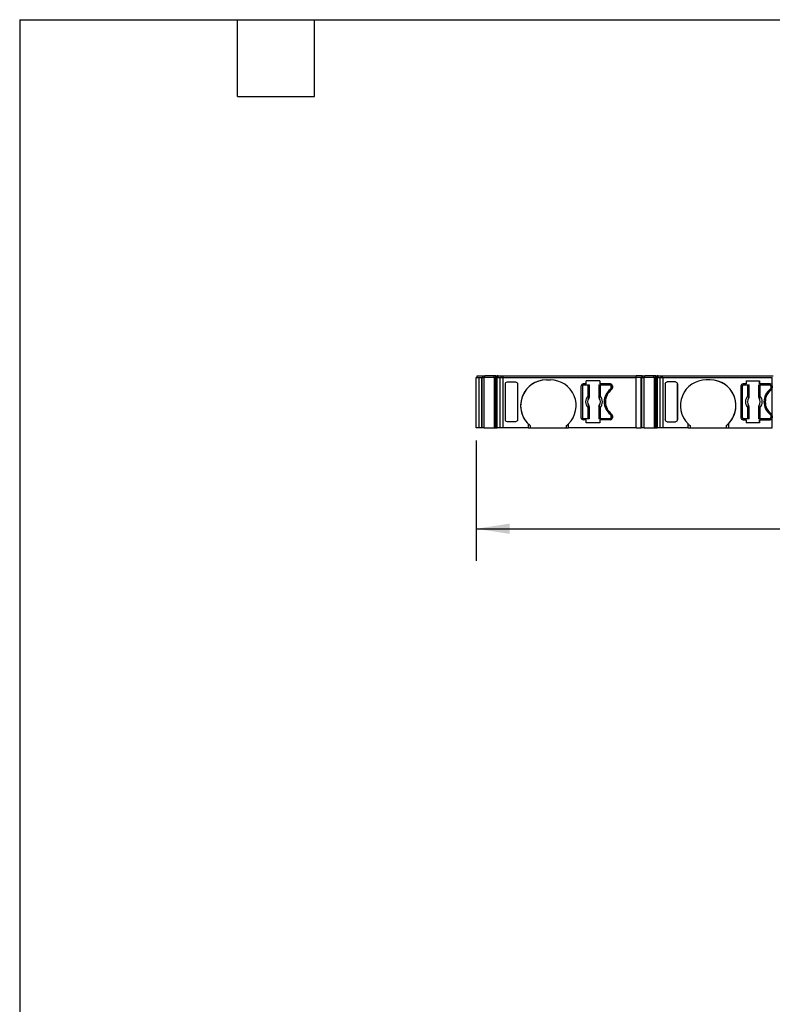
# Model space of a CAD drawing. Header units: millimetres. Extents: x 6 to 273, y 6 to 210.
# Tile 2 of 8: x 6 to 81, y 112 to 210. Entities that reach past the tile are written whole.
import ezdxf

# ---------------------------------------------------------------- set-up
doc = ezdxf.new("R2010")
doc.units = ezdxf.units.MM
doc.linetypes.add('SLD-Solid', pattern=[0])
doc.layers.add('DIMENSIONS', color=140, linetype='SLD-Solid', lineweight=25)
doc.layers.add('TEXT', color=140, linetype='SLD-Solid', lineweight=25)
doc.styles.add('SLDTEXTSTYLE0', font='TXT', dxfattribs={"width": 0.7})
doc.dimstyles.new('SLDDIMSTYLE0', dxfattribs={"dimtxt": 2.158008, "dimasz": 3.302, "dimexe": 0, "dimexo": 0.0625, "dimgap": 0.539502, "dimtad": 0, "dimtih": 1, "dimtoh": 1, "dimrnd": 1e-09, "dimzin": 12, "dimdsep": 46, "dimtxsty": 'SLDTEXTSTYLE0', "dimsah": 1, "dimcen": 0.09, "dimadec": 0, "dimazin": 3, "dimtfac": 1, "dimtofl": 0, "dimtmove": 0, "dimatfit": 3, "dimfxl": 0, "dimfrac": 2, "dimtolj": 1, "dimtzin": 12, "dimarcsym": 0})

# ---------------------------------------------------------------- blocks, each defined once
blk = doc.blocks.new('_D_4')
at = {"layer": 'DIMENSIONS'}
for p, q in [((51.585, 167.838), (51.585, 155.931)), ((135.863, 167.838), (135.863, 155.931)), ((51.585, 159.106), (92.33, 159.106)), ((95.254, 159.106), (94.529, 159.106)), ((94.529, 159.106), (94.529, 155.676)), ((101.667, 159.106), (102.391, 159.106)), ((102.391, 159.106), (102.391, 155.676)), ((135.863, 159.106), (104.591, 159.106)), ((94.529, 155.676), (95.254, 155.676)), ((102.391, 155.676), (101.667, 155.676))]:
    blk.add_line(p, q, dxfattribs=at)
for points in [[(51.585, 159.106), (54.887, 158.598), (54.887, 159.614)], [(135.863, 159.106), (132.561, 159.614), (132.561, 158.598)]]:
    blk.add_solid(points, dxfattribs=at)
at = {"layer": 'DIMENSIONS', "char_height": 2.1167, "attachment_point": 1, "style": 'SLDTEXTSTYLE0'}
for s, insert in [('84.3', (95.254, 162.317)), ('3.32', (95.254, 158.404))]:
    blk.add_mtext(s, dxfattribs=dict(at, insert=insert))

msp = doc.modelspace()

# ---------------------------------------------------------------- linework, layer by layer
for p, q in [((51.585, 169.108), (51.585, 174.108)), ((51.585, 174.108), (51.833, 174.108)), ((51.685, 174.108), (51.685, 174.258)), ((51.685, 174.258), (52.233, 174.258)), ((51.833, 174.108), (51.833, 169.108)), ((51.833, 174.108), (51.834, 174.108)), ((51.834, 174.108), (51.834, 169.108)), ((51.834, 174.108), (51.834, 169.108)), ((51.834, 174.108), (51.834, 169.108)), ((51.834, 174.108), (51.834, 169.108)), ((51.834, 174.108), (51.834, 169.108)), ((51.834, 174.108), (51.834, 169.108)), ((51.834, 174.108), (51.834, 169.108)), ((51.834, 174.108), (51.835, 174.108)), ((51.834, 174.108), (51.834, 174.108)), ((51.834, 174.108), (51.834, 174.108)), ((51.834, 174.108), (51.834, 174.108)), ((51.834, 174.108), (51.834, 174.108)), ((51.834, 174.108), (51.834, 174.108)), ((51.834, 174.108), (51.834, 174.108)), ((51.835, 174.108), (51.835, 169.108)), ((51.835, 174.108), (51.835, 169.108)), ((51.835, 174.108), (51.835, 169.108)), ((51.835, 174.108), (52.135, 174.108)), ((51.835, 174.108), (51.835, 174.108)), ((51.835, 174.108), (51.835, 174.108)), ((52.135, 169.108), (52.135, 174.108)), ((52.135, 174.108), (52.152, 174.108)), ((52.135, 169.108), (52.135, 174.108)), ((52.135, 174.108), (52.135, 174.108)), ((52.152, 169.108), (52.152, 174.108)), ((52.152, 174.108), (52.353, 174.108)), ((52.233, 174.108), (52.233, 174.258)), ((52.233, 174.258), (52.235, 174.258)), ((52.235, 174.108), (52.235, 174.258)), ((52.235, 174.258), (52.249, 174.258)), ((52.249, 174.108), (52.249, 174.258)), ((52.249, 174.258), (52.431, 174.258)), ((52.353, 169.108), (52.353, 174.108)), ((53.348, 174.108), (52.353, 174.108)), ((52.431, 174.108), (52.431, 174.258)), ((53.339, 174.258), (52.431, 174.258)), ((53.339, 174.108), (53.339, 174.258)), ((53.381, 174.258), (53.339, 174.258)), ((53.348, 174.108), (53.348, 169.108)), ((53.552, 174.108), (53.348, 174.108)), ((53.526, 174.258), (53.381, 174.258)), ((53.407, 174.008), (53.552, 174.008)), ((53.407, 174.008), (53.407, 169.108)), ((53.429, 169.108), (53.429, 174.008)), ((53.5, 169.108), (53.5, 174.008)), ((53.526, 174.108), (53.526, 174.258)), ((53.526, 174.258), (53.641, 174.258)), ((53.543, 169.108), (53.543, 174.008)), ((53.552, 174.108), (53.552, 174.008)), ((53.645, 174.108), (53.552, 174.108)), ((53.645, 174.008), (53.552, 174.008)), ((53.641, 174.108), (53.641, 174.258)), ((53.76, 174.258), (53.641, 174.258)), ((53.645, 169.108), (53.645, 174.108)), ((53.645, 174.108), (53.947, 174.108)), ((53.76, 174.108), (53.76, 174.258)), ((53.76, 174.258), (54.043, 174.258)), ((53.947, 169.108), (53.947, 174.108)), ((53.947, 174.108), (54.236, 174.108)), ((54.043, 174.108), (54.043, 174.258)), ((54.043, 174.258), (54.236, 174.258)), ((54.236, 174.108), (54.236, 174.258)), ((54.236, 174.258), (67.421, 174.258)), ((54.236, 169.108), (54.236, 174.108)), ((54.236, 174.108), (67.421, 174.108)), ((58.523, 173.858), (58.923, 173.858)), ((63.819, 173.758), (62.478, 173.758)), ((62.478, 173.458), (62.478, 173.758)), ((62.478, 173.458), (62.478, 173.758)), ((62.478, 173.758), (62.478, 173.758)), ((63.819, 173.758), (63.819, 173.458)), ((67.421, 174.108), (67.421, 174.258)), ((68.019, 174.258), (67.421, 174.258)), ((67.421, 169.108), (67.421, 174.108)), ((67.919, 174.108), (67.421, 174.108)), ((67.919, 169.108), (67.919, 174.108)), ((67.919, 174.108), (67.984, 174.108)), ((67.984, 169.108), (67.984, 174.108)), ((67.984, 174.108), (67.993, 174.108)), ((67.993, 169.108), (67.993, 174.108)), ((67.993, 174.108), (68.2, 174.108)), ((68.019, 174.108), (68.019, 174.258)), ((68.019, 174.258), (68.083, 174.258)), ((68.083, 174.108), (68.083, 174.258)), ((68.083, 174.258), (68.089, 174.258)), ((68.089, 174.108), (68.089, 174.258)), ((68.089, 174.258), (68.278, 174.258)), ((68.2, 169.108), (68.2, 174.108)), ((69.195, 174.108), (68.2, 174.108)), ((68.278, 174.108), (68.278, 174.258)), ((69.186, 174.258), (68.278, 174.258)), ((69.186, 174.108), (69.186, 174.258)), ((69.373, 174.258), (69.186, 174.258)), ((69.195, 174.108), (69.195, 169.108)), ((69.399, 174.108), (69.195, 174.108)), ((69.254, 174.008), (69.399, 174.008)), ((69.254, 174.008), (69.254, 169.108)), ((69.276, 169.108), (69.276, 174.008)), ((69.347, 169.108), (69.347, 174.008)), ((69.373, 174.108), (69.373, 174.258)), ((69.373, 174.258), (69.488, 174.258)), ((69.39, 169.108), (69.39, 174.008)), ((69.399, 174.108), (69.399, 174.008)), ((69.492, 174.108), (69.399, 174.108)), ((69.492, 174.008), (69.399, 174.008)), ((69.488, 174.108), (69.488, 174.258)), ((69.607, 174.258), (69.488, 174.258)), ((69.492, 174.108), (69.492, 169.108)), ((69.492, 174.108), (69.794, 174.108)), ((69.607, 174.108), (69.607, 174.258)), ((69.607, 174.258), (69.89, 174.258)), ((69.794, 169.108), (69.794, 174.108)), ((69.794, 174.108), (70.083, 174.108)), ((69.89, 174.108), (69.89, 174.258)), ((69.89, 174.258), (70.021, 174.258)), ((70.021, 174.108), (70.021, 174.258)), ((70.021, 174.258), (81.007, 174.258)), ((70.083, 169.108), (70.083, 174.108)), ((70.083, 174.108), (70.086, 174.108)), ((70.086, 169.108), (70.086, 174.108)), ((70.086, 174.108), (80.907, 174.108)), ((74.757, 173.858), (74.357, 173.858)), ((78.312, 173.758), (79.653, 173.758)), ((78.312, 173.758), (78.312, 173.458)), ((79.653, 173.458), (79.653, 173.758)), ((79.653, 173.758), (79.653, 173.458)), ((80.907, 173.258), (80.907, 174.108)), ((80.907, 174.108), (80.907, 174.108)), ((54.464, 173.475), (54.464, 173.457)), ((54.464, 169.891), (54.464, 173.475)), ((54.464, 169.909), (54.464, 173.457)), ((54.664, 173.658), (55.473, 173.658)), ((55.673, 173.457), (55.673, 169.909)), ((61.973, 170.108), (61.973, 173.258)), ((61.973, 173.258), (61.973, 173.258)), ((61.973, 170.108), (61.973, 173.258)), ((62.098, 173.233), (62.098, 170.133)), ((62.478, 173.458), (62.173, 173.458)), ((62.248, 173.383), (62.656, 173.383)), ((62.478, 173.458), (62.478, 173.458)), ((62.656, 172.27), (62.656, 173.383)), ((62.656, 173.383), (62.756, 173.383)), ((62.756, 173.383), (62.756, 172.27)), ((62.756, 173.383), (62.765, 173.383)), ((62.765, 172.16), (62.765, 173.383)), ((63.73, 173.383), (63.73, 172.16)), ((63.73, 173.383), (63.74, 173.383)), ((63.74, 172.27), (63.74, 173.383)), ((63.74, 173.383), (63.839, 173.383)), ((64.873, 173.458), (63.819, 173.458)), ((63.839, 173.383), (63.839, 172.27)), ((63.839, 173.383), (64.798, 173.383)), ((64.868, 172.923), (64.868, 172.923)), ((64.948, 173.083), (64.948, 173.233)), ((64.948, 173.233), (64.948, 173.233)), ((64.948, 173.233), (64.948, 173.083)), ((64.948, 173.083), (64.948, 173.083)), ((65.073, 173.258), (65.073, 173.058)), ((70.298, 173.457), (70.298, 169.909)), ((71.307, 173.658), (70.498, 173.658)), ((71.507, 173.457), (71.507, 173.475)), ((71.507, 173.475), (71.507, 169.891)), ((71.507, 169.909), (71.507, 173.457)), ((77.806, 173.258), (77.806, 170.108)), ((77.806, 173.258), (77.806, 173.258)), ((77.806, 173.258), (77.806, 170.108)), ((77.931, 173.233), (77.931, 170.133)), ((77.931, 173.233), (77.931, 173.233)), ((77.931, 173.233), (77.931, 170.133)), ((78.312, 173.458), (78.006, 173.458)), ((78.081, 173.383), (78.49, 173.383)), ((78.49, 172.27), (78.49, 173.383)), ((78.49, 173.383), (78.589, 173.383)), ((78.589, 173.383), (78.589, 172.27)), ((78.589, 173.383), (78.599, 173.383)), ((78.599, 172.16), (78.599, 173.383)), ((79.564, 173.383), (79.564, 172.16)), ((79.564, 173.383), (79.573, 173.383)), ((79.573, 172.27), (79.573, 173.383)), ((79.573, 173.383), (79.673, 173.383)), ((80.707, 173.458), (79.653, 173.458)), ((79.653, 173.458), (79.653, 173.458)), ((79.673, 173.383), (79.673, 172.27)), ((79.673, 173.383), (80.631, 173.383)), ((80.781, 173.083), (80.781, 173.233)), ((80.825, 172.896), (80.825, 172.896)), ((80.907, 173.258), (80.907, 173.058)), ((80.907, 173.258), (80.907, 173.258)), ((80.907, 170.308), (80.907, 173.058)), ((80.907, 173.058), (80.907, 173.058)), ((62.656, 172.27), (62.756, 172.27)), ((63.74, 172.27), (63.839, 172.27)), ((78.49, 172.27), (78.589, 172.27)), ((79.573, 172.27), (79.673, 172.27)), ((62.656, 169.983), (62.656, 171.096)), ((62.756, 171.096), (62.656, 171.096)), ((62.756, 171.096), (62.756, 169.983)), ((62.765, 169.983), (62.765, 171.207)), ((63.73, 171.207), (63.73, 169.983)), ((63.74, 169.983), (63.74, 171.096)), ((63.839, 171.096), (63.74, 171.096)), ((63.839, 171.096), (63.839, 169.983)), ((78.49, 169.983), (78.49, 171.096)), ((78.589, 171.096), (78.49, 171.096)), ((78.589, 171.096), (78.589, 169.983)), ((78.599, 169.983), (78.599, 171.207)), ((79.564, 171.207), (79.564, 169.983)), ((79.573, 169.983), (79.573, 171.096)), ((79.673, 171.096), (79.573, 171.096)), ((79.673, 171.096), (79.673, 169.983)), ((54.464, 169.909), (54.464, 169.891)), ((61.973, 170.108), (61.973, 170.108)), ((62.478, 169.908), (62.173, 169.908)), ((62.656, 169.983), (62.248, 169.983)), ((62.478, 169.608), (62.478, 169.908)), ((62.478, 169.608), (62.478, 169.908)), ((62.478, 169.908), (62.478, 169.908)), ((62.756, 169.983), (62.656, 169.983)), ((62.765, 169.983), (62.756, 169.983)), ((63.74, 169.983), (63.73, 169.983)), ((63.839, 169.983), (63.74, 169.983)), ((63.819, 169.908), (63.819, 169.608)), ((64.873, 169.908), (63.819, 169.908)), ((64.798, 169.983), (63.839, 169.983)), ((64.868, 170.443), (64.868, 170.443)), ((64.948, 170.133), (64.948, 170.283)), ((64.948, 170.283), (64.948, 170.283)), ((64.948, 170.283), (64.948, 170.133)), ((64.948, 170.133), (64.948, 170.133)), ((65.073, 170.308), (65.073, 170.108)), ((71.507, 169.891), (71.507, 169.909)), ((77.806, 170.108), (77.806, 170.108)), ((77.931, 170.133), (77.931, 170.133)), ((78.006, 169.908), (78.312, 169.908)), ((78.49, 169.983), (78.081, 169.983)), ((78.312, 169.908), (78.312, 169.608)), ((78.589, 169.983), (78.49, 169.983)), ((78.599, 169.983), (78.589, 169.983)), ((79.573, 169.983), (79.564, 169.983)), ((79.673, 169.983), (79.573, 169.983)), ((79.653, 169.608), (79.653, 169.908)), ((79.653, 169.908), (80.707, 169.908)), ((79.653, 169.908), (79.653, 169.608)), ((79.653, 169.908), (79.653, 169.908)), ((80.631, 169.983), (79.673, 169.983)), ((80.781, 170.133), (80.781, 170.283)), ((80.825, 170.47), (80.825, 170.47)), ((80.907, 170.308), (80.907, 170.108)), ((80.907, 170.308), (80.907, 170.308)), ((80.907, 169.108), (80.907, 170.108)), ((80.907, 170.108), (80.907, 170.108)), ((51.833, 169.108), (51.585, 169.108)), ((51.834, 169.108), (51.833, 169.108)), ((51.835, 169.108), (51.834, 169.108)), ((51.834, 169.108), (51.834, 169.108)), ((51.834, 169.108), (51.834, 169.108)), ((51.834, 169.108), (51.834, 169.108)), ((51.834, 169.108), (51.834, 169.108)), ((51.834, 169.108), (51.834, 169.108)), ((51.834, 169.108), (51.834, 169.108)), ((52.135, 169.108), (51.835, 169.108)), ((51.835, 169.108), (51.835, 169.108)), ((51.835, 169.108), (51.835, 169.108)), ((52.152, 169.108), (52.135, 169.108)), ((52.135, 169.108), (52.135, 169.108)), ((52.353, 169.108), (52.152, 169.108)), ((52.353, 169.108), (53.348, 169.108)), ((53.348, 169.108), (53.407, 169.108)), ((53.407, 169.108), (53.429, 169.108)), ((53.429, 169.108), (53.5, 169.108)), ((53.5, 169.108), (53.543, 169.108)), ((53.543, 169.108), (53.645, 169.108)), ((53.947, 169.108), (53.645, 169.108)), ((54.236, 169.108), (53.947, 169.108)), ((56.723, 169.108), (54.236, 169.108)), ((55.473, 169.708), (54.664, 169.708)), ((56.723, 169.501), (56.723, 169.108)), ((56.723, 169.108), (56.923, 169.108)), ((56.923, 169.322), (56.923, 169.108)), ((56.923, 169.108), (60.522, 169.108)), ((60.522, 169.108), (60.522, 169.322)), ((60.522, 169.108), (60.722, 169.108)), ((60.722, 169.108), (60.722, 169.501)), ((67.421, 169.108), (60.722, 169.108)), ((63.819, 169.608), (62.478, 169.608)), ((62.478, 169.608), (62.478, 169.608)), ((67.421, 169.108), (67.919, 169.108)), ((67.984, 169.108), (67.919, 169.108)), ((67.993, 169.108), (67.984, 169.108)), ((68.2, 169.108), (67.993, 169.108)), ((68.2, 169.108), (69.195, 169.108)), ((69.195, 169.108), (69.254, 169.108)), ((69.254, 169.108), (69.276, 169.108)), ((69.276, 169.108), (69.347, 169.108)), ((69.347, 169.108), (69.39, 169.108)), ((69.39, 169.108), (69.492, 169.108)), ((69.794, 169.108), (69.492, 169.108)), ((70.083, 169.108), (69.794, 169.108)), ((70.086, 169.108), (70.083, 169.108)), ((72.557, 169.108), (70.086, 169.108)), ((70.498, 169.708), (71.307, 169.708)), ((72.557, 169.108), (72.557, 169.502)), ((72.557, 169.108), (72.757, 169.108)), ((72.757, 169.323), (72.757, 169.108)), ((72.757, 169.108), (76.357, 169.108)), ((76.357, 169.108), (76.357, 169.323)), ((76.357, 169.108), (76.557, 169.108)), ((76.557, 169.502), (76.557, 169.108)), ((76.557, 169.108), (80.907, 169.108)), ((79.653, 169.608), (78.312, 169.608)), ((80.907, 169.108), (80.907, 169.108))]:
    msp.add_line(p, q)
at = {"flags": 128}
for points in [[(62.729, 172.046), (62.729, 172.046), (62.728, 172.046)], [(62.759, 172.162), (62.762, 172.161), (62.765, 172.16)], [(63.73, 172.16), (63.734, 172.161), (63.737, 172.162)], [(63.768, 172.046), (63.767, 172.046), (63.766, 172.046)], [(78.563, 172.046), (78.562, 172.046), (78.561, 172.046)], [(78.592, 172.162), (78.596, 172.161), (78.599, 172.16)], [(79.564, 172.16), (79.568, 172.161), (79.57, 172.162)], [(79.601, 172.046), (79.6, 172.046), (79.6, 172.046)], [(62.728, 171.32), (62.729, 171.321), (62.729, 171.321)], [(62.765, 171.207), (62.762, 171.206), (62.759, 171.205)], [(63.737, 171.205), (63.733, 171.206), (63.73, 171.207)], [(63.766, 171.321), (63.767, 171.321), (63.768, 171.32)], [(78.561, 171.32), (78.562, 171.321), (78.563, 171.321)], [(78.599, 171.207), (78.595, 171.206), (78.592, 171.205)], [(79.57, 171.205), (79.567, 171.206), (79.564, 171.207)], [(79.6, 171.321), (79.601, 171.321), (79.601, 171.32)]]:
    msp.add_lwpolyline(points, dxfattribs=at)
for centre, radius, start, end in [((58.523, 171.308), 2.55, 90, 225.11545), ((58.523, 171.308), 2.55, 90, 231.15254), ((58.923, 171.308), 2.55, 314.88449, 90), ((74.357, 171.308), 2.55, 90, 225.09914), ((74.757, 171.308), 2.55, 314.90088, 89.99999), ((74.757, 171.308), 2.55, 308.86232, 90), ((62.173, 173.258), 0.2, 90, 180), ((62.173, 173.258), 0.2, 90, 180), ((62.248, 173.233), 0.15, 90, 180), ((65.798, 171.683), 1.55, 126.8699, 233.1301), ((65.798, 171.683), 1.55, 126.86988, 233.13012), ((65.873, 171.683), 1.5, 126.03188, 233.96818), ((64.798, 173.233), 0.15, 0, 90), ((64.798, 173.233), 0.15, 0, 90), ((64.748, 173.083), 0.2, 306.8699, 0), ((64.748, 173.083), 0.2, 306.87005, 0), ((64.873, 173.258), 0.2, 0, 90), ((64.873, 173.058), 0.2, 306.03188, 0), ((78.006, 173.258), 0.2, 90, 180), ((78.006, 173.258), 0.2, 89.99971, 180), ((78.081, 173.233), 0.15, 90, 180), ((78.081, 173.233), 0.15, 90.00071, 180), ((81.631, 171.683), 1.55, 126.8699, 233.1301), ((81.707, 171.683), 1.5, 126.03188, 233.96812), ((81.707, 171.683), 1.5, 126.03198, 233.96802), ((80.631, 173.233), 0.15, 0, 90), ((80.581, 173.083), 0.2, 306.8699, 0), ((80.707, 173.258), 0.2, 0, 90), ((80.707, 173.258), 0.2, 0, 90), ((80.707, 173.058), 0.2, 306.03188, 0), ((80.707, 173.058), 0.2, 306.03114, 0), ((63.248, 171.683), 0.833, 135.23629, 224.76371), ((63.248, 171.683), 0.634, 145.08334, 214.91666), ((63.248, 171.683), 0.633, 145.05032, 214.94968), ((62.694, 172.177), 0.066, 289.96147, 346.89449), ((63.801, 172.177), 0.066, 193.10543, 250.03853), ((63.248, 171.683), 0.633, 325.05032, 34.94968), ((63.248, 171.683), 0.634, 325.08334, 34.91666), ((63.248, 171.683), 0.833, 315.23629, 44.76371), ((79.081, 171.683), 0.833, 135.23629, 224.76371), ((79.081, 171.683), 0.634, 145.08334, 214.91666), ((79.081, 171.683), 0.633, 145.05032, 214.94968), ((78.528, 172.177), 0.066, 289.96147, 346.89456), ((79.635, 172.177), 0.066, 193.1055, 250.03853), ((79.081, 171.683), 0.633, 325.05032, 34.94968), ((79.081, 171.683), 0.634, 325.08334, 34.91666), ((79.081, 171.683), 0.833, 315.23629, 44.76371), ((62.694, 171.19), 0.066, 13.10551, 70.03853), ((63.801, 171.19), 0.066, 109.96147, 166.89457), ((78.528, 171.19), 0.066, 13.10544, 70.03853), ((79.635, 171.19), 0.066, 109.96147, 166.8945), ((62.173, 170.108), 0.2, 180, 270), ((62.173, 170.108), 0.2, 180, 270.00052), ((62.248, 170.133), 0.15, 180, 270), ((64.798, 170.133), 0.15, 270, 0), ((64.798, 170.133), 0.15, 270.00025, 0), ((64.748, 170.283), 0.2, 0, 53.1301), ((64.748, 170.283), 0.2, 0, 53.12995), ((64.873, 170.108), 0.2, 270, 0), ((64.873, 170.308), 0.2, 0, 53.9677), ((78.006, 170.108), 0.2, 180, 270), ((78.006, 170.108), 0.2, 180, 270.0003), ((78.081, 170.133), 0.15, 180, 270), ((78.081, 170.133), 0.15, 180, 270), ((80.631, 170.133), 0.15, 270, 0), ((80.581, 170.283), 0.2, 0, 53.1301), ((80.707, 170.108), 0.2, 270, 0), ((80.707, 170.108), 0.2, 270, 0), ((80.707, 170.308), 0.2, 0, 53.96812), ((80.707, 170.308), 0.2, 0, 53.96886)]:
    msp.add_arc(centre, radius, start, end)
for points, knots in [([(54.464, 173.457), (54.464, 173.505), (54.484, 173.56), (54.562, 173.639), (54.617, 173.658), (54.664, 173.658)], [0, 0, 0, 0, 0.5, 0.5, 1, 1, 1, 1]), ([(55.473, 173.658), (55.52, 173.658), (55.575, 173.639), (55.653, 173.56), (55.673, 173.505), (55.673, 173.457)], [0, 0, 0, 0, 0.5, 0.5, 1, 1, 1, 1]), ([(70.298, 173.457), (70.298, 173.505), (70.318, 173.56), (70.396, 173.639), (70.451, 173.658), (70.498, 173.658)], [0, 0, 0, 0, 0.5, 0.5, 1, 1, 1, 1]), ([(71.307, 173.658), (71.354, 173.658), (71.409, 173.639), (71.487, 173.56), (71.507, 173.505), (71.507, 173.457)], [0, 0, 0, 0, 0.5, 0.5, 1, 1, 1, 1]), ([(62.759, 172.162), (62.758, 172.146), (62.757, 172.104), (62.739, 172.068), (62.728, 172.046)], [0, 0, 0, 0, 0.389276, 1, 1, 1, 1]), ([(62.729, 172.046), (62.733, 172.051), (62.737, 172.056), (62.74, 172.062), (62.743, 172.068), (62.746, 172.073), (62.748, 172.079), (62.751, 172.085), (62.753, 172.091), (62.755, 172.097), (62.756, 172.1), (62.757, 172.104), (62.758, 172.107), (62.76, 172.113), (62.761, 172.119), (62.762, 172.126), (62.763, 172.129), (62.763, 172.132), (62.764, 172.135), (62.765, 172.143), (62.765, 172.151), (62.765, 172.16)], [0, 0, 0, 0, 0.0000193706, 0.0000193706, 0.0000193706, 0.0000387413, 0.0000387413, 0.0000387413, 0.0000581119, 0.0000581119, 0.0000581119, 0.0000677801, 0.0000677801, 0.0000677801, 0.0000871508, 0.0000871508, 0.0000871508, 0.0000968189, 0.0000968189, 0.0000968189, 0.0001214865, 0.0001214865, 0.0001214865, 0.0001214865]), ([(63.73, 172.16), (63.73, 172.153), (63.731, 172.147), (63.731, 172.14), (63.732, 172.134), (63.733, 172.128), (63.734, 172.121), (63.735, 172.115), (63.737, 172.109), (63.739, 172.102), (63.74, 172.099), (63.741, 172.096), (63.742, 172.093), (63.744, 172.087), (63.746, 172.081), (63.749, 172.075), (63.75, 172.072), (63.752, 172.069), (63.753, 172.067), (63.757, 172.059), (63.762, 172.052), (63.766, 172.046)], [0, 0, 0, 0, 0.0000193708, 0.0000193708, 0.0000193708, 0.0000387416, 0.0000387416, 0.0000387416, 0.0000581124, 0.0000581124, 0.0000581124, 0.0000677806, 0.0000677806, 0.0000677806, 0.0000871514, 0.0000871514, 0.0000871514, 0.0000968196, 0.0000968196, 0.0000968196, 0.0001214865, 0.0001214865, 0.0001214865, 0.0001214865]), ([(63.779, 172.115), (63.775, 172.107), (63.768, 172.09), (63.763, 172.066), (63.766, 172.053), (63.768, 172.046)], [0, 0, 0, 0, 0.265902, 0.599333, 1, 1, 1, 1]), ([(63.839, 172.27), (63.834, 172.255), (63.824, 172.226), (63.808, 172.184), (63.793, 172.145), (63.783, 172.125), (63.779, 172.115)], [0, 0, 0, 0, 0.2512213, 0.500849, 0.7634248, 1, 1, 1, 1]), ([(78.592, 172.162), (78.592, 172.146), (78.591, 172.104), (78.573, 172.068), (78.561, 172.046)], [0, 0, 0, 0, 0.389276, 1, 1, 1, 1]), ([(78.563, 172.046), (78.567, 172.051), (78.57, 172.056), (78.573, 172.062), (78.576, 172.068), (78.579, 172.073), (78.582, 172.079), (78.585, 172.085), (78.587, 172.091), (78.589, 172.097), (78.59, 172.1), (78.591, 172.104), (78.592, 172.107), (78.593, 172.113), (78.595, 172.119), (78.596, 172.126), (78.596, 172.129), (78.597, 172.132), (78.597, 172.135), (78.598, 172.143), (78.599, 172.151), (78.599, 172.16)], [0, 0, 0, 0, 0.0000193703, 0.0000193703, 0.0000193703, 0.0000387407, 0.0000387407, 0.0000387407, 0.0000581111, 0.0000581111, 0.0000581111, 0.0000677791, 0.0000677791, 0.0000677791, 0.0000871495, 0.0000871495, 0.0000871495, 0.0000968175, 0.0000968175, 0.0000968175, 0.0001214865, 0.0001214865, 0.0001214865, 0.0001214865]), ([(79.564, 172.16), (79.564, 172.153), (79.564, 172.147), (79.565, 172.14), (79.565, 172.134), (79.566, 172.128), (79.568, 172.121), (79.569, 172.115), (79.57, 172.109), (79.572, 172.102), (79.573, 172.099), (79.574, 172.096), (79.575, 172.093), (79.577, 172.087), (79.58, 172.081), (79.583, 172.075), (79.584, 172.072), (79.585, 172.069), (79.587, 172.067), (79.591, 172.059), (79.595, 172.052), (79.6, 172.046)], [0, 0, 0, 0, 0.0000193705, 0.0000193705, 0.0000193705, 0.0000387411, 0.0000387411, 0.0000387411, 0.0000581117, 0.0000581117, 0.0000581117, 0.0000677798, 0.0000677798, 0.0000677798, 0.0000871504, 0.0000871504, 0.0000871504, 0.0000968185, 0.0000968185, 0.0000968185, 0.0001214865, 0.0001214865, 0.0001214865, 0.0001214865]), ([(79.612, 172.115), (79.609, 172.107), (79.602, 172.09), (79.597, 172.066), (79.6, 172.053), (79.601, 172.046)], [0, 0, 0, 0, 0.265902, 0.599333, 1, 1, 1, 1]), ([(79.673, 172.27), (79.668, 172.255), (79.658, 172.226), (79.642, 172.184), (79.626, 172.145), (79.617, 172.125), (79.612, 172.115)], [0, 0, 0, 0, 0.2512213, 0.500849, 0.7634248, 1, 1, 1, 1]), ([(62.656, 171.096), (62.661, 171.111), (62.671, 171.14), (62.687, 171.182), (62.703, 171.221), (62.712, 171.242), (62.717, 171.252)], [0, 0, 0, 0, 0.2512213, 0.500849, 0.7634248, 1, 1, 1, 1]), ([(62.717, 171.252), (62.72, 171.259), (62.727, 171.276), (62.732, 171.3), (62.73, 171.313), (62.728, 171.32)], [0, 0, 0, 0, 0.265902, 0.599333, 1, 1, 1, 1]), ([(62.765, 171.207), (62.765, 171.213), (62.765, 171.22), (62.764, 171.226), (62.764, 171.233), (62.763, 171.239), (62.762, 171.245), (62.76, 171.252), (62.759, 171.258), (62.757, 171.264), (62.756, 171.267), (62.755, 171.27), (62.754, 171.273), (62.752, 171.279), (62.749, 171.285), (62.747, 171.291), (62.745, 171.294), (62.744, 171.297), (62.742, 171.3), (62.738, 171.307), (62.734, 171.314), (62.729, 171.321)], [0, 0, 0, 0, 0.0000193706, 0.0000193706, 0.0000193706, 0.0000387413, 0.0000387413, 0.0000387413, 0.0000581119, 0.0000581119, 0.0000581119, 0.0000677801, 0.0000677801, 0.0000677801, 0.0000871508, 0.0000871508, 0.0000871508, 0.0000968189, 0.0000968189, 0.0000968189, 0.0001214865, 0.0001214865, 0.0001214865, 0.0001214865]), ([(63.766, 171.321), (63.763, 171.316), (63.759, 171.31), (63.756, 171.304), (63.753, 171.299), (63.75, 171.293), (63.747, 171.287), (63.745, 171.281), (63.742, 171.275), (63.74, 171.269), (63.739, 171.266), (63.738, 171.263), (63.738, 171.26), (63.736, 171.254), (63.734, 171.247), (63.733, 171.241), (63.733, 171.238), (63.732, 171.235), (63.732, 171.231), (63.731, 171.223), (63.73, 171.215), (63.73, 171.207)], [0, 0, 0, 0, 0.0000193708, 0.0000193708, 0.0000193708, 0.0000387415, 0.0000387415, 0.0000387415, 0.0000581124, 0.0000581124, 0.0000581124, 0.0000677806, 0.0000677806, 0.0000677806, 0.0000871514, 0.0000871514, 0.0000871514, 0.0000968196, 0.0000968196, 0.0000968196, 0.0001214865, 0.0001214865, 0.0001214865, 0.0001214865]), ([(63.737, 171.205), (63.737, 171.221), (63.738, 171.263), (63.757, 171.298), (63.768, 171.32)], [0, 0, 0, 0, 0.389276, 1, 1, 1, 1]), ([(78.49, 171.096), (78.495, 171.111), (78.505, 171.14), (78.521, 171.182), (78.536, 171.221), (78.546, 171.242), (78.551, 171.252)], [0, 0, 0, 0, 0.2512213, 0.500849, 0.7634248, 1, 1, 1, 1]), ([(78.551, 171.252), (78.554, 171.259), (78.561, 171.276), (78.566, 171.3), (78.563, 171.313), (78.561, 171.32)], [0, 0, 0, 0, 0.265902, 0.599333, 1, 1, 1, 1]), ([(78.599, 171.207), (78.599, 171.213), (78.599, 171.22), (78.598, 171.226), (78.597, 171.233), (78.596, 171.239), (78.595, 171.245), (78.594, 171.252), (78.592, 171.258), (78.59, 171.264), (78.59, 171.267), (78.589, 171.27), (78.587, 171.273), (78.585, 171.279), (78.583, 171.285), (78.58, 171.291), (78.579, 171.294), (78.577, 171.297), (78.576, 171.3), (78.572, 171.307), (78.568, 171.314), (78.563, 171.321)], [0, 0, 0, 0, 0.0000193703, 0.0000193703, 0.0000193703, 0.0000387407, 0.0000387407, 0.0000387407, 0.0000581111, 0.0000581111, 0.0000581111, 0.0000677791, 0.0000677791, 0.0000677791, 0.0000871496, 0.0000871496, 0.0000871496, 0.0000968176, 0.0000968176, 0.0000968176, 0.0001214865, 0.0001214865, 0.0001214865, 0.0001214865]), ([(79.6, 171.321), (79.596, 171.316), (79.593, 171.31), (79.589, 171.304), (79.586, 171.299), (79.583, 171.293), (79.581, 171.287), (79.578, 171.281), (79.576, 171.275), (79.574, 171.269), (79.573, 171.266), (79.572, 171.263), (79.571, 171.26), (79.569, 171.254), (79.568, 171.247), (79.567, 171.241), (79.566, 171.238), (79.566, 171.235), (79.565, 171.231), (79.564, 171.223), (79.564, 171.215), (79.564, 171.207)], [0, 0, 0, 0, 0.0000193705, 0.0000193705, 0.0000193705, 0.0000387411, 0.0000387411, 0.0000387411, 0.0000581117, 0.0000581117, 0.0000581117, 0.0000677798, 0.0000677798, 0.0000677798, 0.0000871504, 0.0000871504, 0.0000871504, 0.0000968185, 0.0000968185, 0.0000968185, 0.0001214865, 0.0001214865, 0.0001214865, 0.0001214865]), ([(79.57, 171.205), (79.571, 171.221), (79.572, 171.263), (79.59, 171.298), (79.601, 171.32)], [0, 0, 0, 0, 0.389276, 1, 1, 1, 1]), ([(54.664, 169.708), (54.617, 169.708), (54.562, 169.728), (54.484, 169.806), (54.464, 169.862), (54.464, 169.909)], [0, 0, 0, 0, 0.5, 0.5, 1, 1, 1, 1]), ([(55.673, 169.909), (55.673, 169.862), (55.653, 169.806), (55.575, 169.728), (55.52, 169.708), (55.473, 169.708)], [0, 0, 0, 0, 0.5, 0.5, 1, 1, 1, 1]), ([(70.498, 169.708), (70.451, 169.708), (70.396, 169.728), (70.318, 169.806), (70.298, 169.862), (70.298, 169.909)], [0, 0, 0, 0, 0.5, 0.5, 1, 1, 1, 1]), ([(71.507, 169.909), (71.507, 169.862), (71.487, 169.806), (71.409, 169.728), (71.354, 169.708), (71.307, 169.708)], [0, 0, 0, 0, 0.5, 0.5, 1, 1, 1, 1])]:
    msp.add_open_spline(points, degree=3, knots=knots)
for points in [[(62.656, 172.27), (62.675, 172.213), (62.697, 172.156), (62.717, 172.115)], [(62.717, 172.115), (62.731, 172.084), (62.734, 172.062), (62.728, 172.046)], [(62.756, 172.27), (62.756, 172.231), (62.757, 172.193), (62.759, 172.162)], [(63.737, 172.162), (63.735, 172.118), (63.747, 172.079), (63.768, 172.046)], [(63.737, 172.162), (63.739, 172.193), (63.74, 172.231), (63.74, 172.27)], [(78.49, 172.27), (78.509, 172.213), (78.531, 172.156), (78.551, 172.115)], [(78.551, 172.115), (78.565, 172.084), (78.568, 172.062), (78.561, 172.046)], [(78.589, 172.27), (78.589, 172.231), (78.59, 172.193), (78.592, 172.162)], [(79.57, 172.162), (79.569, 172.118), (79.581, 172.079), (79.601, 172.046)], [(79.57, 172.162), (79.573, 172.193), (79.573, 172.231), (79.573, 172.27)], [(62.759, 171.205), (62.76, 171.249), (62.748, 171.288), (62.728, 171.32)], [(62.759, 171.205), (62.757, 171.174), (62.756, 171.135), (62.756, 171.096)], [(63.74, 171.096), (63.74, 171.135), (63.739, 171.174), (63.737, 171.205)], [(63.779, 171.252), (63.764, 171.282), (63.761, 171.305), (63.768, 171.32)], [(63.839, 171.096), (63.821, 171.153), (63.798, 171.21), (63.779, 171.252)], [(78.592, 171.205), (78.594, 171.249), (78.582, 171.288), (78.561, 171.32)], [(78.592, 171.205), (78.59, 171.174), (78.589, 171.135), (78.589, 171.096)], [(79.573, 171.096), (79.573, 171.135), (79.573, 171.174), (79.57, 171.205)], [(79.612, 171.252), (79.598, 171.282), (79.595, 171.305), (79.601, 171.32)], [(79.673, 171.096), (79.654, 171.153), (79.632, 171.21), (79.612, 171.252)], [(56.723, 169.501), (56.787, 169.438), (56.854, 169.378), (56.923, 169.322)], [(60.522, 169.322), (60.592, 169.378), (60.659, 169.438), (60.722, 169.501)], [(72.557, 169.502), (72.62, 169.439), (72.687, 169.379), (72.757, 169.323)], [(76.357, 169.323), (76.427, 169.379), (76.494, 169.439), (76.557, 169.502)]]:
    msp.add_open_spline(points, degree=3)
at = {"layer": 'TEXT'}
for p, q in [((6.35, 209.55), (273.05, 209.55)), ((6.35, 209.55), (6.35, 6.35)), ((27.94, 201.93), (27.94, 209.55)), ((35.56, 201.93), (35.56, 209.55)), ((27.94, 201.93), (35.56, 201.93))]:
    msp.add_line(p, q, dxfattribs=at)

# ---------------------------------------------------------------- dimensions: what is measured, and where the dimension line sits
at = {"layer": 'DIMENSIONS'}
dim = msp.add_linear_dim(base=(135.863, 159.106), p1=(51.585, 169.108), p2=(135.863, 169.108), dimstyle='SLDDIMSTYLE0', dxfattribs=at)
dim.commit()
dim.dimension.update_dxf_attribs({"geometry": '_D_4', "text_midpoint": (98.46, 159.106), "dimtype": 160})

doc.saveas('drawing.dxf')
